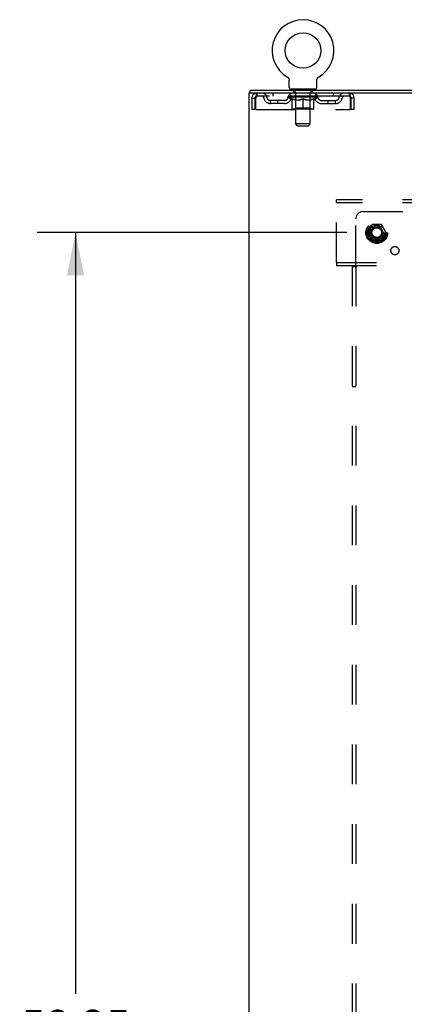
# Model space of a CAD drawing. Header units: inches. Extents: x 0 to 248, y 0 to 160.
# Tile 72 of 73: x 161 to 174, y 85 to 118. Entities that reach past the tile are written whole.
import ezdxf

# ---------------------------------------------------------------- set-up
doc = ezdxf.new("R2010")
doc.units = ezdxf.units.IN
doc.header["$LTSCALE"] = 13.627625
doc.header["$MEASUREMENT"] = 0
doc.linetypes.add('DOT', pattern=[0.2, 0.1, -0.1])
doc.linetypes.add('HIDDEN', pattern=[0.2, 0.1, -0.1])
doc.layers.get('0').update_dxf_attribs({"linetype": 'CONTINUOUS'})
for name, color, linetype in [('DEFAULT_2', 8, 'HIDDEN'), ('DIMENSIONS', 7, 'CONTINUOUS'), ('SUBPANEL', 7, 'CONTINUOUS')]:
    doc.layers.add(name, color=color, linetype=linetype)
doc.styles.get("Standard").update_dxf_attribs({"font": 'arial.ttf'})
doc.dimstyles.new('DIMSTYLE_1', dxfattribs={"dimtxt": 1.093125, "dimasz": 1.4575, "dimexe": 0.09, "dimexo": 0.07, "dimgap": 0.0375, "dimtad": 0, "dimtih": 1, "dimtoh": 1, "dimzin": 4, "dimdsep": 46, "dimtxsty": 'Standard', "dimblk": '_FILLED', "dimblk1": '_FILLED', "dimblk2": '_FILLED', "dimcen": 0.09, "dimadec": 3, "dimazin": 1, "dimtfac": 1, "dimtdec": 3, "dimtofl": 0, "dimtmove": 0, "dimatfit": 3, "dimldrblk": '_FILLED', "dimfxl": 0, "dimtolj": 1, "dimtzin": 4, "dimarcsym": 0})

# ---------------------------------------------------------------- blocks, each defined once
blk = doc.blocks.new('_FILLED')
at = {"color": 0, "linetype": 'ByBlock'}
blk.add_solid([(0, 0), (-1, 0.2), (-1, -0.2)], dxfattribs=at)
blk = doc.blocks.new('*D4')
at = {"layer": 'DIMENSIONS', "color": 2, "linetype": 'Continuous'}
for p, q in [((172.396, 110.964), (161.81, 110.964)), ((163.122, 110.964), (163.122, 84.924)), ((163.122, 52.714), (163.122, 82.738)), ((172.396, 52.714), (161.81, 52.714))]:
    blk.add_line(p, q, dxfattribs=at)
at = {"layer": 'DIMENSIONS', "color": 2, "linetype": 'Continuous', "xscale": 1.4575, "yscale": 1.4575, "zscale": 1.4575}
for p, rotation in [((163.122, 110.964), 90), ((163.122, 52.714), 270)]:
    blk.add_blockref('_FILLED', p, dxfattribs=dict(at, rotation=rotation))
at = {"layer": 'DIMENSIONS', "color": 2, "linetype": 'Continuous', "insert": (163.122, 84.378), "char_height": 1.0931, "width": 3.81984, "attachment_point": 2, "line_spacing_factor": 0.9}
blk.add_mtext('58.25', dxfattribs=at)

msp = doc.modelspace()

# ---------------------------------------------------------------- linework, layer by layer
at = {"color": 7, "linetype": 'Continuous'}
for p, q in [((170.359, 116.285), (170.359, 116.285)), ((170.359, 116.285), (170.362, 116.284)), ((170.362, 116.284), (170.365, 116.282)), ((170.365, 116.282), (170.366, 116.281)), ((170.366, 116.281), (170.37, 116.278)), ((170.37, 116.278), (170.373, 116.276)), ((170.373, 116.276), (170.377, 116.273)), ((170.377, 116.273), (170.38, 116.27)), ((170.38, 116.27), (170.383, 116.267)), ((170.383, 116.267), (170.386, 116.264)), ((170.386, 116.264), (170.389, 116.261)), ((170.389, 116.261), (170.392, 116.257)), ((170.392, 116.257), (170.395, 116.254)), ((170.395, 116.254), (170.397, 116.251)), ((170.397, 116.251), (170.4, 116.247)), ((170.4, 116.247), (170.402, 116.243)), ((170.402, 116.243), (170.404, 116.24)), ((170.404, 116.24), (170.406, 116.236)), ((170.406, 116.236), (170.408, 116.232)), ((170.408, 116.232), (170.41, 116.228)), ((170.41, 116.228), (170.412, 116.224)), ((170.412, 116.224), (170.413, 116.22)), ((170.413, 116.22), (170.415, 116.216)), ((170.415, 116.216), (170.416, 116.212)), ((171.374, 116.207), (171.375, 116.212)), ((171.375, 116.212), (171.376, 116.216)), ((171.376, 116.216), (171.378, 116.22)), ((171.378, 116.22), (171.379, 116.224)), ((171.379, 116.224), (171.381, 116.228)), ((171.381, 116.228), (171.383, 116.232)), ((171.383, 116.232), (171.385, 116.236)), ((171.385, 116.236), (171.387, 116.24)), ((171.387, 116.24), (171.389, 116.243)), ((171.389, 116.243), (171.391, 116.247)), ((171.391, 116.247), (171.394, 116.251)), ((171.394, 116.251), (171.396, 116.254)), ((171.396, 116.254), (171.399, 116.257)), ((171.399, 116.257), (171.402, 116.261)), ((171.402, 116.261), (171.405, 116.264)), ((171.405, 116.264), (171.408, 116.267)), ((171.408, 116.267), (171.411, 116.27)), ((171.411, 116.27), (171.414, 116.273)), ((171.414, 116.273), (171.418, 116.276)), ((171.417, 116.276), (171.421, 116.278)), ((171.421, 116.278), (171.424, 116.281)), ((171.424, 116.281), (171.426, 116.282)), ((171.424, 116.281), (171.426, 116.282)), ((171.426, 116.282), (171.429, 116.284)), ((171.429, 116.284), (171.432, 116.285)), ((171.432, 116.285), (171.432, 116.285)), ((170.42, 116.186), (170.42, 116.182)), ((170.42, 116.182), (170.42, 116.178)), ((170.42, 115.929), (170.42, 116.178)), ((170.458, 115.869), (170.458, 115.839)), ((171.333, 115.869), (170.458, 115.869)), ((171.333, 115.869), (171.333, 115.839)), ((171.37, 115.929), (171.37, 116.178)), ((169.093, 115.735), (169.093, 115.839)), ((169.131, 115.735), (169.098, 115.735))]:
    msp.add_line(p, q, dxfattribs=at)
at = {"color": 3, "linetype": 'Continuous'}
for p, q in [((169.041, 115.735), (169.041, 47.943)), ((169.098, 115.735), (169.041, 115.735)), ((169.093, 115.839), (246.739, 115.839)), ((176.501, 115.735), (169.131, 115.735))]:
    msp.add_line(p, q, dxfattribs=at)
at = {"color": 7, "linetype": 'Continuous'}
for points in [[(170.416, 116.212), (170.417, 116.207), (170.418, 116.203), (170.419, 116.199), (170.419, 116.195), (170.42, 116.19), (170.42, 116.186), (170.42, 116.182)], [(171.37, 116.178), (171.37, 116.182), (171.371, 116.186), (171.371, 116.19), (171.372, 116.195), (171.372, 116.199), (171.373, 116.203), (171.374, 116.207)], [(171.37, 116.182), (171.371, 116.186), (171.371, 116.19), (171.372, 116.195), (171.372, 116.199)]]:
    msp.add_lwpolyline(points, dxfattribs=at)
msp.add_circle((170.895, 117.193), 0.609, dxfattribs=at)
for centre, radius, start, end in [((170.895, 117.193), 1.054, 300.3993, 239.6007), ((170.48, 115.929), 0.06, 180, 270), ((171.31, 115.929), 0.06, 270, 360)]:
    msp.add_arc(centre, radius, start, end, dxfattribs=at)
at = {"layer": 'DEFAULT_2', "color": 8, "linetype": 'HIDDEN'}
for p, q in [((170.359, 116.285), (170.359, 116.285)), ((170.365, 116.282), (170.366, 116.281)), ((170.55, 115.869), (170.55, 115.839)), ((170.585, 115.779), (170.585, 115.859)), ((171.205, 115.779), (171.205, 115.859)), ((171.24, 115.869), (171.24, 115.839)), ((169.145, 115.568), (169.145, 115.172)), ((169.145, 115.568), (169.249, 115.568)), ((169.249, 115.568), (169.249, 115.172)), ((169.279, 115.172), (169.279, 115.568)), ((169.312, 115.735), (169.312, 115.631)), ((172.478, 115.631), (169.312, 115.631)), ((169.864, 115.735), (169.864, 115.631)), ((170.389, 115.593), (170.389, 115.631)), ((170.517, 115.504), (170.389, 115.593)), ((171.402, 115.593), (170.389, 115.593)), ((170.397, 115.625), (170.397, 115.631)), ((170.404, 115.623), (170.404, 115.625)), ((170.404, 115.623), (171.387, 115.623)), ((170.411, 115.623), (170.411, 115.625)), ((170.412, 115.623), (170.412, 115.625)), ((170.42, 115.625), (170.42, 115.631)), ((170.433, 115.623), (170.433, 115.625)), ((170.434, 115.623), (170.434, 115.625)), ((170.457, 115.625), (170.457, 115.631)), ((170.458, 115.631), (170.458, 115.735)), ((170.469, 115.623), (170.469, 115.625)), ((170.471, 115.623), (170.471, 115.625)), ((170.634, 115.625), (170.473, 115.625)), ((170.508, 115.625), (170.508, 115.631)), ((170.509, 115.623), (170.509, 115.625)), ((170.509, 115.623), (170.509, 115.625)), ((170.512, 115.623), (170.512, 115.625)), ((170.517, 115.623), (170.517, 115.625)), ((170.517, 115.623), (170.517, 115.625)), ((170.52, 115.623), (170.52, 115.625)), ((170.523, 115.623), (170.523, 115.626)), ((170.525, 115.214), (170.525, 115.539)), ((170.526, 115.623), (170.526, 115.625)), ((170.538, 115.623), (170.538, 115.625)), ((170.552, 115.623), (170.552, 115.625)), ((170.553, 115.623), (170.553, 115.627)), ((170.569, 115.623), (170.569, 115.625)), ((170.57, 115.625), (170.57, 115.631)), ((170.578, 115.623), (170.578, 115.625)), ((170.581, 115.623), (170.581, 115.625)), ((170.588, 115.623), (170.588, 115.625)), ((170.654, 115.769), (170.595, 115.769)), ((170.597, 115.623), (170.597, 115.629)), ((170.61, 115.623), (170.61, 115.625)), ((170.612, 115.623), (170.612, 115.625)), ((170.634, 115.623), (170.634, 115.625)), ((170.688, 115.625), (170.638, 115.625)), ((170.642, 115.625), (170.642, 115.631)), ((170.645, 115.216), (170.645, 115.591)), ((170.646, 114.679), (170.646, 115.759)), ((170.648, 115.623), (170.648, 115.625)), ((170.651, 115.623), (170.651, 115.625)), ((170.656, 115.623), (170.656, 115.63)), ((170.66, 115.623), (170.66, 115.625)), ((170.668, 115.623), (170.668, 115.625)), ((170.688, 115.623), (170.688, 115.625)), ((170.747, 115.625), (170.7, 115.625)), ((170.716, 115.623), (170.716, 115.625)), ((170.722, 115.625), (170.722, 115.631)), ((170.725, 115.623), (170.725, 115.625)), ((170.727, 115.623), (170.727, 115.63)), ((170.729, 115.623), (170.729, 115.625)), ((170.735, 115.623), (170.735, 115.626)), ((170.748, 115.623), (170.748, 115.625)), ((170.812, 115.625), (170.768, 115.625)), ((170.779, 115.623), (170.779, 115.625)), ((170.804, 115.625), (170.866, 115.629)), ((170.807, 115.625), (170.807, 115.631)), ((170.808, 115.631), (170.807, 115.631)), ((170.808, 115.625), (170.808, 115.631)), ((170.808, 115.623), (170.808, 115.625)), ((170.811, 115.623), (170.811, 115.626)), ((170.812, 115.623), (170.812, 115.625)), ((170.812, 115.623), (170.812, 115.625)), ((170.84, 115.625), (170.892, 115.625)), ((170.845, 115.623), (170.845, 115.625)), ((170.849, 115.625), (170.849, 115.628)), ((170.866, 115.625), (170.866, 115.629)), ((170.879, 115.623), (170.879, 115.625)), ((170.893, 115.626), (170.893, 115.625)), ((170.893, 115.623), (170.893, 115.626)), ((170.893, 115.623), (170.893, 115.625)), ((170.895, 115.625), (170.895, 115.631)), ((170.895, 115.631), (170.987, 115.625)), ((170.895, 115.184), (170.895, 115.539)), ((170.897, 115.623), (170.897, 115.626)), ((170.897, 115.626), (170.898, 115.625)), ((170.898, 115.623), (170.898, 115.625)), ((170.912, 115.623), (170.912, 115.625)), ((170.912, 115.625), (170.951, 115.625)), ((170.946, 115.623), (170.946, 115.625)), ((170.979, 115.623), (170.979, 115.625)), ((170.979, 115.623), (170.979, 115.625)), ((170.979, 115.625), (171.023, 115.625)), ((170.98, 115.623), (170.98, 115.626)), ((170.983, 115.625), (170.983, 115.631)), ((170.983, 115.625), (170.983, 115.631)), ((170.983, 115.631), (170.983, 115.631)), ((170.983, 115.623), (170.983, 115.625)), ((171.012, 115.623), (171.012, 115.625)), ((171.043, 115.623), (171.043, 115.625)), ((171.043, 115.625), (171.091, 115.625)), ((171.056, 115.623), (171.056, 115.626)), ((171.062, 115.623), (171.062, 115.625)), ((171.064, 115.623), (171.064, 115.63)), ((171.066, 115.623), (171.066, 115.625)), ((171.069, 115.625), (171.069, 115.631)), ((171.074, 115.623), (171.074, 115.625)), ((171.103, 115.623), (171.103, 115.625)), ((171.103, 115.625), (171.153, 115.625)), ((171.122, 115.623), (171.122, 115.625)), ((171.131, 115.623), (171.131, 115.625)), ((171.135, 115.623), (171.135, 115.63)), ((171.195, 115.769), (171.136, 115.769)), ((171.139, 115.623), (171.139, 115.625)), ((171.143, 115.623), (171.143, 115.625)), ((171.144, 114.679), (171.144, 115.759)), ((171.145, 115.216), (171.145, 115.591)), ((171.149, 115.625), (171.149, 115.631)), ((171.157, 115.623), (171.157, 115.625)), ((171.157, 115.625), (171.318, 115.625)), ((171.179, 115.623), (171.179, 115.625)), ((171.181, 115.623), (171.181, 115.625)), ((171.193, 115.623), (171.193, 115.629)), ((171.202, 115.623), (171.202, 115.625)), ((171.21, 115.623), (171.21, 115.625)), ((171.213, 115.623), (171.213, 115.625)), ((171.221, 115.625), (171.221, 115.631)), ((171.222, 115.623), (171.222, 115.625)), ((171.238, 115.623), (171.238, 115.627)), ((171.239, 115.623), (171.239, 115.625)), ((171.253, 115.623), (171.253, 115.625)), ((171.264, 115.623), (171.264, 115.625)), ((171.266, 115.214), (171.266, 115.539)), ((171.268, 115.623), (171.268, 115.626)), ((171.271, 115.623), (171.271, 115.625)), ((171.273, 115.623), (171.273, 115.625)), ((171.273, 115.623), (171.273, 115.625)), ((171.274, 115.504), (171.402, 115.593)), ((171.279, 115.623), (171.279, 115.625)), ((171.281, 115.623), (171.281, 115.625)), ((171.282, 115.623), (171.282, 115.625)), ((171.283, 115.625), (171.283, 115.631)), ((171.32, 115.623), (171.32, 115.625)), ((171.322, 115.623), (171.322, 115.625)), ((171.333, 115.631), (171.333, 115.735)), ((171.334, 115.625), (171.334, 115.631)), ((171.357, 115.623), (171.357, 115.625)), ((171.358, 115.623), (171.358, 115.625)), ((171.371, 115.625), (171.371, 115.631)), ((171.379, 115.623), (171.379, 115.625)), ((171.38, 115.623), (171.38, 115.625)), ((171.387, 115.623), (171.387, 115.625)), ((171.394, 115.625), (171.394, 115.631)), ((171.402, 115.593), (171.402, 115.631)), ((171.927, 115.735), (171.927, 115.631)), ((172.478, 115.735), (172.478, 115.631)), ((172.481, 115.734), (172.478, 115.735)), ((172.511, 115.568), (172.511, 115.172)), ((172.541, 115.172), (172.541, 115.568)), ((172.645, 115.568), (172.541, 115.568)), ((172.645, 115.172), (172.645, 115.568)), ((169.781, 115.38), (169.781, 115.484)), ((170.264, 115.484), (169.781, 115.484)), ((170.264, 115.38), (169.781, 115.38)), ((170.031, 115.38), (170.031, 115.484)), ((170.517, 115.504), (170.525, 115.504)), ((170.645, 115.216), (170.614, 115.184)), ((170.639, 115.504), (170.782, 115.504)), ((171.145, 115.216), (170.645, 115.216)), ((171.008, 115.504), (171.152, 115.504)), ((171.145, 115.216), (171.177, 115.184)), ((171.266, 115.504), (171.274, 115.504)), ((171.527, 115.484), (172.01, 115.484)), ((171.527, 115.38), (172.01, 115.38)), ((171.76, 115.38), (171.76, 115.484)), ((172.01, 115.38), (172.01, 115.484)), ((169.249, 115.172), (169.145, 115.172)), ((169.279, 115.172), (172.511, 115.172)), ((171.236, 115.184), (170.555, 115.184)), ((172.645, 115.172), (172.541, 115.172)), ((170.706, 114.619), (170.646, 114.679)), ((171.144, 114.679), (170.646, 114.679)), ((170.706, 114.619), (171.084, 114.619)), ((171.084, 114.619), (171.144, 114.679)), ((172.041, 111.985), (172.041, 112.089)), ((243.791, 112.089), (172.041, 112.089)), ((172.041, 109.943), (172.041, 111.985)), ((243.791, 111.985), (172.041, 111.985)), ((173.253, 111.236), (173.099, 110.969)), ((173.571, 111.241), (173.262, 111.241)), ((173.734, 110.969), (173.58, 111.236)), ((173.099, 110.959), (173.253, 110.691)), ((173.58, 110.691), (173.734, 110.959)), ((173.571, 110.686), (173.262, 110.686)), ((172.041, 109.943), (172.041, 109.839)), ((172.041, 109.943), (243.791, 109.943)), ((172.041, 109.839), (243.791, 109.839))]:
    msp.add_line(p, q, dxfattribs=at)
for points in [[(169.312, 115.735), (169.31, 115.734), (169.308, 115.731), (169.305, 115.725), (169.303, 115.718), (169.301, 115.709), (169.298, 115.698), (169.296, 115.686), (169.294, 115.672), (169.291, 115.657), (169.289, 115.64), (169.286, 115.623), (169.284, 115.605), (169.282, 115.586), (169.279, 115.568)], [(169.312, 115.631), (169.31, 115.63), (169.308, 115.629), (169.305, 115.627), (169.303, 115.625), (169.301, 115.621), (169.298, 115.617), (169.296, 115.612), (169.294, 115.607), (169.291, 115.601), (169.289, 115.595), (169.286, 115.589), (169.284, 115.582), (169.282, 115.575), (169.279, 115.568)], [(170.645, 115.504), (170.625, 115.508), (170.605, 115.512), (170.585, 115.518), (170.566, 115.524), (170.545, 115.531), (170.525, 115.539)], [(170.525, 115.538), (170.544, 115.531), (170.564, 115.524), (170.583, 115.518), (170.601, 115.512), (170.62, 115.508), (170.639, 115.504)], [(170.895, 115.539), (170.875, 115.531), (170.854, 115.524), (170.834, 115.518), (170.814, 115.512), (170.794, 115.508), (170.775, 115.504)], [(170.782, 115.504), (170.801, 115.508), (170.82, 115.512), (170.838, 115.518), (170.857, 115.524), (170.876, 115.53), (170.895, 115.538)], [(171.016, 115.504), (170.996, 115.508), (170.976, 115.512), (170.956, 115.518), (170.936, 115.524), (170.916, 115.531), (170.895, 115.539)], [(170.895, 115.538), (170.915, 115.53), (170.934, 115.524), (170.953, 115.518), (170.971, 115.512), (170.99, 115.508), (171.008, 115.504)], [(171.266, 115.539), (171.245, 115.531), (171.225, 115.524), (171.205, 115.518), (171.185, 115.512), (171.166, 115.508), (171.146, 115.504)], [(171.152, 115.504), (171.171, 115.508), (171.19, 115.512), (171.208, 115.518), (171.227, 115.524), (171.247, 115.531), (171.266, 115.538)], [(172.488, 115.625), (172.485, 115.627), (172.483, 115.629), (172.481, 115.63), (172.478, 115.631)], [(172.481, 115.734), (172.483, 115.731), (172.485, 115.725), (172.488, 115.718), (172.49, 115.709), (172.493, 115.698), (172.495, 115.686), (172.497, 115.672), (172.5, 115.657), (172.502, 115.64), (172.504, 115.623), (172.507, 115.605), (172.509, 115.586), (172.511, 115.568)], [(172.488, 115.625), (172.49, 115.621), (172.493, 115.617), (172.495, 115.612), (172.497, 115.607), (172.5, 115.601), (172.502, 115.595), (172.504, 115.589), (172.507, 115.582), (172.509, 115.575), (172.511, 115.568)]]:
    msp.add_lwpolyline(points, dxfattribs=at)
for radius in [0.372, 0.356, 0.312, 0.204, 0.188, 0.183, 0.165]:
    msp.add_circle((173.416, 110.964), radius, dxfattribs=at)
at = {"layer": 'DEFAULT_2', "color": 8, "linetype": 'DOT'}
msp.add_circle((173.416, 110.964), 0.17, dxfattribs=at)
at = {"layer": 'DEFAULT_2', "color": 8, "linetype": 'HIDDEN'}
for centre, radius, start, end in [((170.575, 115.859), 0.01, 0, 90), ((171.215, 115.859), 0.01, 90, 180), ((169.312, 115.568), 0.167, 90, 180), ((169.312, 115.568), 0.063, 90, 180), ((169.492, 115.568), 0.167, 8.0716, 90), ((169.492, 115.568), 0.0625, 7.9863, 90), ((169.781, 115.609), 0.229, 187.9863, 270), ((169.781, 115.609), 0.125, 188.0716, 270), ((170.264, 115.609), 0.125, 270, 351.9284), ((170.264, 115.609), 0.229, 270, 352.0137), ((170.553, 115.568), 0.167, 90, 171.9284), ((170.552, 115.568), 0.0625, 90, 172.0137), ((170.595, 115.779), 0.01, 180, 270), ((170.614, 115.591), 0.0318, 0, 90), ((170.636, 115.759), 0.01, 0, 90), ((171.154, 115.759), 0.01, 90, 180), ((171.177, 115.591), 0.0318, 90, 180), ((171.195, 115.779), 0.01, 270, 360), ((171.238, 115.568), 0.167, 8.0716, 90), ((171.238, 115.568), 0.0625, 7.9863, 90), ((171.527, 115.609), 0.229, 187.9863, 270), ((171.527, 115.609), 0.125, 188.0716, 270), ((172.01, 115.609), 0.125, 270, 351.9284), ((172.01, 115.609), 0.229, 270, 352.0137), ((172.299, 115.568), 0.167, 90, 171.9284), ((172.299, 115.568), 0.0625, 90, 172.0137), ((172.478, 115.568), 0.167, 0, 90), ((172.478, 115.568), 0.063, 0, 90), ((170.555, 115.214), 0.0296, 180, 270), ((171.236, 115.214), 0.0296, 270, 360), ((173.262, 111.231), 0.01, 90.0124, 149.9892), ((173.571, 111.231), 0.01, 30.012, 89.9887), ((173.108, 110.964), 0.01, 150.0127, 209.9883), ((173.725, 110.964), 0.01, 330.0127, 29.9883), ((173.262, 110.696), 0.01, 210.012, 269.9887), ((173.571, 110.696), 0.01, 270.0124, 329.9892)]:
    msp.add_arc(centre, radius, start, end, dxfattribs=at)
for centre, major_axis, ratio, start_param, end_param in [((170.895, 115.631), (0.506, 0.005), 0.05963, 2.96643, 3.140963), ((170.373, 115.621), (0.158, 0), 0.060556, 0.430652, 1.470503), ((170.895, 115.631), (0.506, 0), 0.060556, -3.141593, -2.96706), ((170.373, 115.616), (0.158, 0.002), 0.05963, 1.376596, 1.469874), ((170.895, 115.631), (0.506, 0.011), 0.05688, 2.791345, 2.965878), ((170.354, 115.621), (0.158, 0.002), 0.05963, 0.25549, 1.295341), ((170.409, 115.621), (0.158, -0.002), 0.05963, 0.605815, 1.645666), ((170.895, 115.631), (0.506, -0.005), 0.05963, -2.96643, -2.791898), ((170.409, 115.616), (0.158, 0), 0.060556, 1.551758, 1.645036), ((170.354, 115.616), (0.158, 0.003), 0.05688, 1.20151, 1.294789), ((170.41, 115.618), (0.131, 0.001), 0.05963, 1.065228, 1.614276), ((170.394, 115.618), (0.131, 0.003), 0.05688, 0.890143, 1.43919), ((170.44, 115.618), (0.131, 0), 0.060556, 1.240391, 1.789438), ((170.895, 115.631), (0.506, 0.015), 0.052395, 2.616403, 2.790936), ((170.351, 115.621), (0.158, 0.003), 0.05688, 0.080405, 1.120256), ((170.459, 115.621), (0.158, -0.003), 0.05688, 0.7809, 1.820751), ((170.895, 115.631), (0.506, -0.011), 0.05688, -2.791345, -2.616812), ((170.459, 115.616), (0.158, -0.002), 0.05963, 1.72692, 1.820198), ((170.351, 115.616), (0.158, 0.005), 0.052395, 1.026568, 1.119847), ((170.393, 115.618), (0.131, 0.004), 0.052395, 0.715201, 1.264248), ((170.485, 115.618), (0.131, -0.001), 0.05963, 1.415553, 1.9646), ((170.895, 115.631), (0.506, 0.02), 0.046319, 2.441654, 2.616187), ((170.522, 115.621), (0.158, -0.005), 0.052395, 0.955842, 1.995693), ((170.895, 115.631), (0.506, -0.015), 0.052395, -2.616403, -2.44187), ((170.364, 115.621), (0.158, 0.005), 0.052395, -0.094537, 0.945314), ((170.522, 115.616), (0.158, -0.003), 0.05688, 1.902006, 1.995284), ((170.364, 115.616), (0.158, 0.006), 0.046319, 0.851819, 0.945098), ((170.408, 115.618), (0.131, 0.005), 0.046319, 0.540452, 1.089499), ((170.541, 115.618), (0.131, -0.003), 0.05688, 1.590638, 2.139686), ((170.895, 115.631), (0.506, 0.024), 0.038841, 2.267123, 2.441656), ((170.597, 115.621), (0.158, -0.006), 0.046319, 1.130591, 2.170442), ((170.394, 115.621), (0.158, 0.006), 0.046319, -0.269286, 0.770565), ((170.895, 115.631), (0.506, -0.02), 0.046319, -2.441654, -2.267121), ((170.597, 115.616), (0.158, -0.005), 0.052395, 2.076947, 2.170226), ((170.394, 115.616), (0.158, 0.007), 0.038841, 0.677289, 0.770567), ((170.438, 115.618), (0.131, 0.006), 0.038841, 0.365921, 0.914969), ((170.609, 115.618), (0.131, -0.004), 0.052395, 1.76558, 2.314627), ((170.895, 115.631), (0.506, 0.027), 0.030195, 2.09281, 2.267343), ((170.681, 115.621), (0.158, -0.007), 0.038841, 1.305122, 2.344973), ((170.439, 115.621), (0.158, 0.007), 0.038841, -0.443817, 0.596034), ((170.895, 115.631), (0.506, -0.024), 0.038841, -2.267123, -2.092591), ((170.681, 115.616), (0.158, -0.006), 0.046319, 2.251696, 2.344975), ((170.439, 115.616), (0.158, 0.008), 0.030195, 0.502975, 0.596254), ((170.481, 115.618), (0.131, 0.007), 0.030195, 0.191608, 0.740655), ((170.685, 115.618), (0.131, -0.005), 0.046319, 1.940329, 2.489376), ((170.498, 115.621), (0.158, 0.008), 0.030195, -0.61813, 0.421721), ((170.895, 115.631), (0.506, 0.029), 0.020645, 1.918687, 2.09322), ((170.771, 115.621), (0.158, -0.008), 0.030195, 1.479435, 2.519286), ((170.895, 115.631), (0.506, -0.027), 0.030195, -2.09281, -1.918277), ((170.771, 115.616), (0.158, -0.007), 0.038841, 2.426227, 2.519505), ((170.498, 115.616), (0.158, 0.009), 0.020645, 0.328852, 0.422131), ((170.537, 115.618), (0.131, 0.007), 0.020645, 0.017485, 0.566532), ((170.768, 115.618), (0.131, -0.006), 0.038841, 2.11486, 2.663907), ((170.569, 115.621), (0.158, 0.009), 0.020645, -0.792253, 0.247598), ((170.895, 115.631), (0.506, 0.03), 0.010478, 1.744704, 1.919237), ((170.865, 115.621), (0.158, -0.009), 0.020645, 1.653558, 2.693409), ((170.895, 115.631), (0.506, -0.029), 0.020645, -1.918687, -1.744154), ((170.865, 115.616), (0.158, -0.008), 0.030195, 2.60054, 2.693819), ((170.569, 115.616), (0.158, 0.009), 0.010478, 0.154869, 0.248148), ((170.604, 115.618), (0.131, 0.008), 0.010478, 6.126688, 6.675735), ((170.855, 115.618), (0.131, -0.007), 0.030195, 2.289173, 2.83822), ((170.65, 115.621), (0.158, 0.009), 0.010478, -0.966236, -0.000846), ((170.96, 115.621), (0.158, -0.009), 0.010478, 1.827541, 2.867392), ((170.895, 115.631), (0.506, -0.03), 0.010478, -1.744704, -1.570171), ((170.96, 115.616), (0.158, -0.009), 0.020645, 2.774664, 2.867942), ((170.942, 115.618), (0.131, -0.007), 0.020645, 2.463296, 3.012344), ((170.831, 115.621), (0.158, 0.009), 0.010478, 0.274201, 1.314052), ((170.762, 115.618), (0.131, 0.008), 0.010478, -0.000298, 0.504314), ((170.738, 115.616), (0.158, 0.009), 0.010478, 0.192946, 0.399283), ((170.895, 115.631), (0.506, 0.03), 0.010478, -1.578586, -1.396888), ((171.053, 115.616), (0.158, -0.009), 0.010478, 2.948646, 3.041925), ((171.029, 115.618), (0.131, -0.008), 0.010478, 2.637279, 3.142076), ((170.926, 115.621), (0.158, 0.009), 0.020645, 0.448184, 1.488034), ((170.848, 115.618), (0.131, 0.007), 0.020645, 0.129249, 0.678296), ((170.831, 115.616), (0.158, 0.009), 0.020645, 0.273651, 0.366929), ((170.895, 115.631), (0.506, 0.029), 0.020645, -1.397439, -1.222906), ((171.141, 115.621), (0.158, -0.009), 0.010478, -3.140747, -2.175357), ((170.895, 115.631), (0.506, -0.03), 0.010478, 1.222355, 1.396888), ((171.02, 115.621), (0.158, 0.008), 0.030195, 0.622307, 1.662158), ((170.936, 115.618), (0.131, 0.007), 0.030195, 0.303372, 0.852419), ((171.187, 115.618), (0.131, -0.008), 0.010478, 2.749043, 3.29809), ((171.222, 115.621), (0.158, -0.009), 0.020645, 2.893995, 3.933846), ((170.926, 115.616), (0.158, 0.008), 0.030195, 0.447774, 0.541052), ((171.222, 115.616), (0.158, -0.009), 0.010478, 2.893445, 2.986723), ((171.11, 115.621), (0.158, 0.007), 0.038841, 0.79662, 1.836471), ((170.895, 115.631), (0.506, 0.027), 0.030195, -1.223315, -1.048783), ((170.895, 115.631), (0.506, -0.029), 0.020645, 1.048373, 1.222906), ((171.023, 115.618), (0.131, 0.006), 0.038841, 0.477686, 1.026733), ((171.254, 115.618), (0.131, -0.007), 0.020645, 2.57506, 3.124108), ((171.293, 115.621), (0.158, -0.008), 0.030195, 2.719872, 3.759723), ((171.194, 115.621), (0.158, 0.006), 0.046319, 0.971151, 2.011002), ((171.02, 115.616), (0.158, 0.007), 0.038841, 0.622087, 0.715366), ((171.293, 115.616), (0.158, -0.009), 0.020645, 2.719462, 2.812741), ((170.895, 115.631), (0.506, 0.024), 0.038841, -1.049002, -0.874469), ((170.895, 115.631), (0.506, -0.027), 0.030195, 0.87425, 1.048783), ((171.106, 115.618), (0.131, 0.005), 0.046319, 0.652216, 1.201263), ((171.269, 115.621), (0.158, 0.005), 0.052395, 1.1459, 2.185751), ((171.31, 115.618), (0.131, -0.007), 0.030195, 2.400937, 2.949985), ((171.352, 115.621), (0.158, -0.007), 0.038841, 2.545558, 3.585409), ((171.182, 115.618), (0.131, 0.004), 0.052395, 0.826965, 1.376012), ((171.11, 115.616), (0.158, 0.006), 0.046319, 0.796618, 0.889896), ((171.352, 115.616), (0.158, -0.008), 0.030195, 2.545339, 2.638617), ((171.332, 115.621), (0.158, 0.003), 0.05688, 1.320842, 2.360692), ((170.895, 115.631), (0.506, 0.02), 0.046319, -0.874471, -0.699939), ((170.895, 115.631), (0.506, -0.024), 0.038841, 0.699936, 0.874469), ((171.397, 115.621), (0.158, -0.006), 0.046319, 2.371028, 3.410879), ((171.353, 115.618), (0.131, -0.006), 0.038841, 2.226624, 2.775671), ((171.382, 115.621), (0.158, 0.002), 0.05963, 1.495927, 2.535778), ((171.249, 115.618), (0.131, 0.003), 0.05688, 1.001907, 1.550954), ((171.426, 115.621), (0.158, -0.005), 0.052395, 2.196279, 3.23613), ((171.383, 115.618), (0.131, -0.005), 0.046319, 2.052093, 2.601141), ((171.194, 115.616), (0.158, 0.005), 0.052395, 0.971367, 1.064645), ((171.397, 115.616), (0.158, -0.007), 0.038841, 2.371026, 2.464304), ((171.417, 115.621), (0.158, 0), 0.060556, 1.671089, 2.71094), ((171.44, 115.621), (0.158, -0.003), 0.05688, 2.021337, 3.061188), ((170.895, 115.631), (0.506, 0.015), 0.052395, -0.699723, -0.52519), ((170.895, 115.631), (0.506, -0.02), 0.046319, 0.525406, 0.699939), ((171.437, 115.621), (0.158, -0.002), 0.05963, 1.846251, 2.886102), ((171.306, 115.618), (0.131, 0.001), 0.05963, 1.176993, 1.72604), ((171.398, 115.618), (0.131, -0.004), 0.052395, 1.877344, 2.426392), ((171.351, 115.618), (0.131, 0), 0.060556, 1.352155, 1.901202), ((171.397, 115.618), (0.131, -0.003), 0.05688, 1.702402, 2.25145), ((171.381, 115.618), (0.131, -0.001), 0.05963, 1.527317, 2.076364), ((171.269, 115.616), (0.158, 0.003), 0.05688, 1.146309, 1.239587), ((171.426, 115.616), (0.158, -0.006), 0.046319, 2.196495, 2.289773), ((170.895, 115.631), (0.506, 0.011), 0.05688, -0.524781, -0.350248), ((170.895, 115.631), (0.506, -0.015), 0.052395, 0.350657, 0.52519), ((171.332, 115.616), (0.158, 0.002), 0.05963, 1.321394, 1.414673), ((171.44, 115.616), (0.158, -0.005), 0.052395, 2.021746, 2.115024), ((170.895, 115.631), (0.506, 0.005), 0.05963, -0.349695, -0.175162), ((170.895, 115.631), (0.506, -0.011), 0.05688, 0.175715, 0.350248), ((171.382, 115.616), (0.158, 0), 0.060556, 1.496556, 1.589835), ((171.437, 115.616), (0.158, -0.003), 0.05688, 1.846804, 1.940083), ((171.417, 115.616), (0.158, -0.002), 0.05963, 1.671719, 1.764997), ((170.895, 115.631), (0.506, 0), 0.060556, -0.174533, 0), ((170.895, 115.631), (0.506, -0.005), 0.05963, 0.000629, 0.175162)]:
    msp.add_ellipse(centre, major_axis=major_axis, ratio=ratio, start_param=start_param, end_param=end_param, dxfattribs=at)
at = {"layer": 'SUBPANEL', "color": 8, "linetype": 'HIDDEN'}
for p, q in [((172.948, 111.683), (174.537, 111.683)), ((172.698, 109.843), (172.698, 111.433)), ((172.573, 109.808), (172.573, 53.87)), ((172.573, 109.808), (172.739, 109.808)), ((172.698, 109.808), (172.698, 53.87)), ((172.698, 105.683), (172.573, 105.683))]:
    msp.add_line(p, q, dxfattribs=at)
for points in [[(172.659, 109.808), (172.662, 109.809), (172.664, 109.811), (172.666, 109.813), (172.668, 109.815), (172.67, 109.816), (172.672, 109.818), (172.674, 109.82), (172.676, 109.821), (172.677, 109.823), (172.679, 109.825), (172.684, 109.83)], [(172.684, 109.83), (172.686, 109.832), (172.688, 109.834), (172.69, 109.836), (172.692, 109.838), (172.694, 109.84), (172.696, 109.841), (172.698, 109.843)], [(172.712, 109.833), (172.71, 109.834), (172.708, 109.836), (172.705, 109.837), (172.703, 109.839), (172.701, 109.84), (172.699, 109.841), (172.698, 109.843)], [(172.739, 109.808), (172.738, 109.809), (172.737, 109.811), (172.736, 109.813), (172.735, 109.814), (172.734, 109.816), (172.733, 109.817), (172.732, 109.819), (172.73, 109.82), (172.729, 109.822), (172.727, 109.823), (172.725, 109.825), (172.723, 109.826), (172.721, 109.827), (172.719, 109.829), (172.717, 109.83), (172.712, 109.833)]]:
    msp.add_lwpolyline(points, dxfattribs=at)
for centre, radius in [((173.416, 110.964), 0.25), ((174.035, 110.345), 0.141)]:
    msp.add_circle(centre, radius, dxfattribs=at)
msp.add_arc((172.948, 111.433), 0.25, 90, 180, dxfattribs=at)

# ---------------------------------------------------------------- dimensions: what is measured, and where the dimension line sits
at = {"layer": 'DIMENSIONS', "color": 2, "linetype": 'Continuous'}
dim = msp.add_linear_dim(base=(163.122, 110.964), p1=(172.466, 52.714), p2=(172.466, 110.964), angle=90, dimstyle='DIMSTYLE_1', dxfattribs=at)
dim.commit()
dim.dimension.update_dxf_attribs({"geometry": '*D4', "text_midpoint": (163.122, 83.825), "dimtype": 160})

doc.saveas('drawing.dxf')
